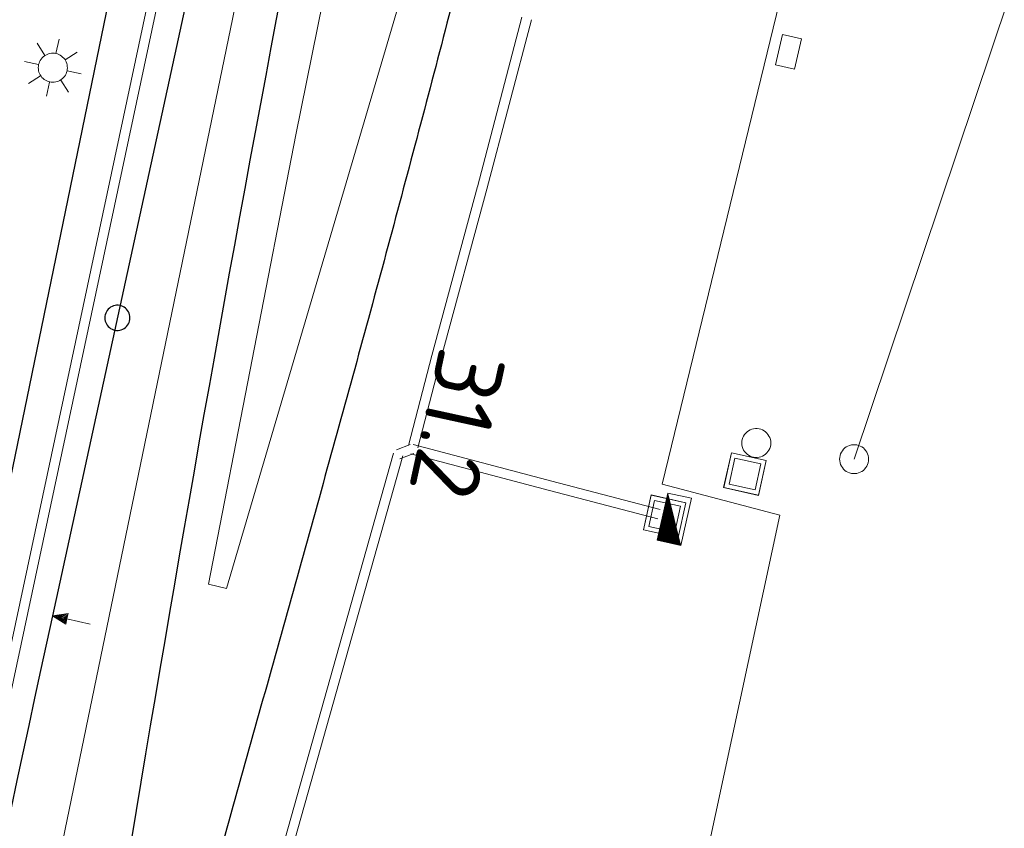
# Model space of a CAD drawing. Header units: metres. Extents: x 3425540 to 3446143, y 5432760 to 5444637.
# Tile 157 of 256: x 3435951 to 3436002, y 5440016 to 5440058. Entities that reach past the tile are written whole.
import ezdxf
from ezdxf.enums import TextEntityAlignment as Align

# ---------------------------------------------------------------- set-up
doc = ezdxf.new("R2010")
doc.units = ezdxf.units.M
for name, color, linetype, lineweight in [('B_Bestand', 9, 'Continuous', 18), ('B_Flurgrenzen', 9, 'Continuous', 18), ('B_Gleisachse', 9, 'Continuous', 25), ('B_Kilometrierung', 9, 'Continuous', 25), ('Bestand Kabeltröge', 9, 'Continuous', 18), ('Bestand_Neu_Strecke 3433', 9, 'Continuous', 18)]:
    doc.layers.add(name, color=color, linetype=linetype, lineweight=lineweight)
doc.styles.get("Standard").update_dxf_attribs({"font": 'isocpeur.ttf'})

msp = doc.modelspace()

# ---------------------------------------------------------------- hatches: boundary and pattern name
at = {"layer": 'B_Bestand'}
h = msp.add_hatch(color=256, dxfattribs=at)
h.paths.add_polyline_path([(3435984.849, 5440033.376), (3435984.319, 5440030.985), (3435985.515, 5440030.721)])
h.paths.add_polyline_path([(3435984.849, 5440033.355), (3435985.508, 5440030.727), (3435984.325, 5440030.989)], flags=16)
h = msp.add_hatch(color=256, dxfattribs=at)
h.paths.add_polyline_path([(3435984.849, 5440033.334), (3435984.331, 5440030.993), (3435985.501, 5440030.734)])
h.paths.add_polyline_path([(3435984.85, 5440033.313), (3435985.495, 5440030.74), (3435984.337, 5440030.997)], flags=16)
h = msp.add_hatch(color=256, dxfattribs=at)
h.paths.add_polyline_path([(3435984.85, 5440033.291), (3435984.343, 5440031), (3435985.488, 5440030.747)])
h.paths.add_polyline_path([(3435984.851, 5440033.185), (3435985.455, 5440030.779), (3435984.372, 5440031.019)], flags=16)
h.paths.add_polyline_path([(3435984.851, 5440033.206), (3435985.462, 5440030.773), (3435984.366, 5440031.015)], flags=16)
h.paths.add_polyline_path([(3435984.851, 5440033.228), (3435985.468, 5440030.766), (3435984.36, 5440031.011)], flags=16)
h.paths.add_polyline_path([(3435984.851, 5440033.249), (3435985.475, 5440030.76), (3435984.354, 5440031.008)], flags=16)
h.paths.add_polyline_path([(3435984.85, 5440033.27), (3435985.482, 5440030.753), (3435984.348, 5440031.004)], flags=16)
h = msp.add_hatch(color=256, dxfattribs=at)
h.paths.add_polyline_path([(3435984.852, 5440033.164), (3435984.378, 5440031.023), (3435985.448, 5440030.785)])
h.paths.add_polyline_path([(3435984.852, 5440033.143), (3435985.441, 5440030.792), (3435984.383, 5440031.026)], flags=16)
h = msp.add_hatch(color=256, dxfattribs=at)
h.paths.add_polyline_path([(3435984.852, 5440033.121), (3435984.389, 5440031.03), (3435985.435, 5440030.798)])
h.paths.add_polyline_path([(3435984.853, 5440033.1), (3435985.428, 5440030.805), (3435984.395, 5440031.034)], flags=16)
h = msp.add_hatch(color=256, dxfattribs=at)
h.paths.add_polyline_path([(3435984.854, 5440032.994), (3435984.424, 5440031.052), (3435985.395, 5440030.837)])
h.paths.add_polyline_path([(3435984.854, 5440032.973), (3435985.388, 5440030.844), (3435984.43, 5440031.056)], flags=16)
h = msp.add_hatch(color=256, dxfattribs=at)
h.paths.add_polyline_path([(3435984.855, 5440032.951), (3435984.436, 5440031.06), (3435985.382, 5440030.85)])
h.paths.add_polyline_path([(3435984.855, 5440032.93), (3435985.375, 5440030.857), (3435984.442, 5440031.063)], flags=16)
h = msp.add_hatch(color=256, dxfattribs=at)
h.paths.add_polyline_path([(3435984.855, 5440032.909), (3435984.447, 5440031.067), (3435985.368, 5440030.863)])
h.paths.add_polyline_path([(3435984.857, 5440032.802), (3435985.335, 5440030.896), (3435984.477, 5440031.086)], flags=16)
h.paths.add_polyline_path([(3435984.856, 5440032.824), (3435985.342, 5440030.889), (3435984.471, 5440031.082)], flags=16)
h.paths.add_polyline_path([(3435984.856, 5440032.845), (3435985.348, 5440030.883), (3435984.465, 5440031.078)], flags=16)
h.paths.add_polyline_path([(3435984.856, 5440032.866), (3435985.355, 5440030.876), (3435984.459, 5440031.075)], flags=16)
h.paths.add_polyline_path([(3435984.856, 5440032.888), (3435985.362, 5440030.87), (3435984.453, 5440031.071)], flags=16)
h = msp.add_hatch(color=256, dxfattribs=at)
h.paths.add_polyline_path([(3435984.857, 5440032.781), (3435984.482, 5440031.089), (3435985.328, 5440030.902)])
h.paths.add_polyline_path([(3435984.857, 5440032.76), (3435985.322, 5440030.909), (3435984.488, 5440031.093)], flags=16)
h = msp.add_hatch(color=256, dxfattribs=at)
h.paths.add_polyline_path([(3435984.858, 5440032.739), (3435984.494, 5440031.097), (3435985.315, 5440030.915)])
h.paths.add_polyline_path([(3435984.858, 5440032.718), (3435985.309, 5440030.921), (3435984.5, 5440031.1)], flags=16)
h = msp.add_hatch(color=256, dxfattribs=at)
h.paths.add_polyline_path([(3435984.859, 5440032.611), (3435984.529, 5440031.119), (3435985.275, 5440030.954)])
h.paths.add_polyline_path([(3435984.86, 5440032.59), (3435985.268, 5440030.96), (3435984.535, 5440031.123)], flags=16)
h = msp.add_hatch(color=256, dxfattribs=at)
h.paths.add_polyline_path([(3435984.86, 5440032.569), (3435984.541, 5440031.126), (3435985.262, 5440030.967)])
h.paths.add_polyline_path([(3435984.86, 5440032.548), (3435985.255, 5440030.973), (3435984.546, 5440031.13)], flags=16)
h = msp.add_hatch(color=256, dxfattribs=at)
h.paths.add_polyline_path([(3435984.861, 5440032.526), (3435984.552, 5440031.134), (3435985.249, 5440030.98)])
h.paths.add_polyline_path([(3435984.862, 5440032.42), (3435985.215, 5440031.012), (3435984.581, 5440031.152)], flags=16)
h.paths.add_polyline_path([(3435984.862, 5440032.441), (3435985.222, 5440031.006), (3435984.576, 5440031.149)], flags=16)
h.paths.add_polyline_path([(3435984.862, 5440032.463), (3435985.229, 5440030.999), (3435984.57, 5440031.145)], flags=16)
h.paths.add_polyline_path([(3435984.861, 5440032.484), (3435985.235, 5440030.993), (3435984.564, 5440031.141)], flags=16)
h.paths.add_polyline_path([(3435984.861, 5440032.505), (3435985.242, 5440030.986), (3435984.558, 5440031.138)], flags=16)
h = msp.add_hatch(color=256, dxfattribs=at)
h.paths.add_polyline_path([(3435984.862, 5440032.399), (3435984.587, 5440031.156), (3435985.208, 5440031.019)])
h.paths.add_polyline_path([(3435984.863, 5440032.378), (3435985.202, 5440031.025), (3435984.593, 5440031.16)], flags=16)
h = msp.add_hatch(color=256, dxfattribs=at)
h.paths.add_polyline_path([(3435984.863, 5440032.356), (3435984.599, 5440031.164), (3435985.195, 5440031.031)])
h.paths.add_polyline_path([(3435984.863, 5440032.335), (3435985.189, 5440031.038), (3435984.605, 5440031.167)], flags=16)
h = msp.add_hatch(color=256, dxfattribs=at)
h.paths.add_polyline_path([(3435984.865, 5440032.229), (3435984.634, 5440031.186), (3435985.155, 5440031.07)])
h.paths.add_polyline_path([(3435984.865, 5440032.208), (3435985.149, 5440031.077), (3435984.64, 5440031.19)], flags=16)
h = msp.add_hatch(color=256, dxfattribs=at)
h.paths.add_polyline_path([(3435984.865, 5440032.186), (3435984.645, 5440031.193), (3435985.142, 5440031.083)])
h.paths.add_polyline_path([(3435984.866, 5440032.165), (3435985.135, 5440031.09), (3435984.651, 5440031.197)], flags=16)
h = msp.add_hatch(color=256, dxfattribs=at)
h.paths.add_polyline_path([(3435984.866, 5440032.144), (3435984.657, 5440031.201), (3435985.129, 5440031.096)])
h.paths.add_polyline_path([(3435984.867, 5440032.037), (3435985.095, 5440031.129), (3435984.686, 5440031.219)], flags=16)
h.paths.add_polyline_path([(3435984.867, 5440032.059), (3435985.102, 5440031.122), (3435984.68, 5440031.216)], flags=16)
h.paths.add_polyline_path([(3435984.867, 5440032.08), (3435985.109, 5440031.116), (3435984.675, 5440031.212)], flags=16)
h.paths.add_polyline_path([(3435984.867, 5440032.101), (3435985.115, 5440031.109), (3435984.669, 5440031.208)], flags=16)
h.paths.add_polyline_path([(3435984.866, 5440032.123), (3435985.122, 5440031.103), (3435984.663, 5440031.204)], flags=16)
h = msp.add_hatch(color=256, dxfattribs=at)
h.paths.add_polyline_path([(3435984.868, 5440032.016), (3435984.692, 5440031.223), (3435985.089, 5440031.135)])
h.paths.add_polyline_path([(3435984.868, 5440031.995), (3435985.082, 5440031.142), (3435984.698, 5440031.227)], flags=16)
h = msp.add_hatch(color=256, dxfattribs=at)
h.paths.add_polyline_path([(3435984.868, 5440031.974), (3435984.704, 5440031.23), (3435985.076, 5440031.148)])
h.paths.add_polyline_path([(3435984.869, 5440031.952), (3435985.069, 5440031.155), (3435984.71, 5440031.234)], flags=16)
h = msp.add_hatch(color=256, dxfattribs=at)
h.paths.add_polyline_path([(3435984.87, 5440031.846), (3435984.739, 5440031.253), (3435985.035, 5440031.187)])
h.paths.add_polyline_path([(3435984.87, 5440031.825), (3435985.029, 5440031.193), (3435984.744, 5440031.256)], flags=16)
h = msp.add_hatch(color=256, dxfattribs=at)
h.paths.add_polyline_path([(3435984.871, 5440031.804), (3435984.75, 5440031.26), (3435985.022, 5440031.2)])
h.paths.add_polyline_path([(3435984.871, 5440031.783), (3435985.016, 5440031.206), (3435984.756, 5440031.264)], flags=16)
h = msp.add_hatch(color=256, dxfattribs=at)
h.paths.add_polyline_path([(3435984.871, 5440031.761), (3435984.762, 5440031.268), (3435985.009, 5440031.213)])
h.paths.add_polyline_path([(3435984.873, 5440031.655), (3435984.975, 5440031.245), (3435984.791, 5440031.286)], flags=16)
h.paths.add_polyline_path([(3435984.872, 5440031.676), (3435984.982, 5440031.239), (3435984.785, 5440031.282)], flags=16)
h.paths.add_polyline_path([(3435984.872, 5440031.698), (3435984.989, 5440031.232), (3435984.779, 5440031.279)], flags=16)
h.paths.add_polyline_path([(3435984.872, 5440031.719), (3435984.996, 5440031.226), (3435984.774, 5440031.275)], flags=16)
h.paths.add_polyline_path([(3435984.872, 5440031.74), (3435985.002, 5440031.219), (3435984.768, 5440031.271)], flags=16)
h = msp.add_hatch(color=256, dxfattribs=at)
h.paths.add_polyline_path([(3435984.873, 5440031.634), (3435984.797, 5440031.29), (3435984.969, 5440031.252)])
h.paths.add_polyline_path([(3435984.873, 5440031.613), (3435984.962, 5440031.258), (3435984.803, 5440031.293)], flags=16)
h = msp.add_hatch(color=256, dxfattribs=at)
h.paths.add_polyline_path([(3435984.874, 5440031.591), (3435984.809, 5440031.297), (3435984.956, 5440031.265)])
h.paths.add_polyline_path([(3435984.874, 5440031.57), (3435984.949, 5440031.271), (3435984.814, 5440031.301)], flags=16)
h = msp.add_hatch(color=256, dxfattribs=at)
h.paths.add_polyline_path([(3435984.875, 5440031.485), (3435984.838, 5440031.316), (3435984.922, 5440031.297)])
h.paths.add_polyline_path([(3435984.875, 5440031.464), (3435984.916, 5440031.304), (3435984.843, 5440031.319)], flags=16)
h = msp.add_hatch(color=256, dxfattribs=at)
h.paths.add_polyline_path([(3435984.876, 5440031.443), (3435984.849, 5440031.323), (3435984.909, 5440031.31)])
h.paths.add_polyline_path([(3435984.876, 5440031.421), (3435984.902, 5440031.316), (3435984.855, 5440031.327)], flags=16)
h = msp.add_hatch(color=256, dxfattribs=at)
h.paths.add_polyline_path([(3435984.876, 5440031.4), (3435984.861, 5440031.331), (3435984.896, 5440031.323)])
h.paths.add_polyline_path([(3435984.877, 5440031.379), (3435984.889, 5440031.329), (3435984.867, 5440031.334)], flags=16)

# ---------------------------------------------------------------- linework, layer by layer
for p, q in [((3435953.274, 5440056.118), (3435953.435, 5440056.844)), ((3435952.707, 5440056.013), (3435952.314, 5440056.645)), ((3435953.756, 5440055.781), (3435954.378, 5440056.188)), ((3435952.373, 5440055.543), (3435951.646, 5440055.703)), ((3435952.475, 5440054.964), (3435951.855, 5440054.568)), ((3435953.86, 5440055.214), (3435954.576, 5440055.056)), ((3435952.945, 5440054.63), (3435952.787, 5440053.915)), ((3435953.524, 5440054.732), (3435953.919, 5440054.112)), ((3435987.733, 5440033.7), (3435988.131, 5440035.499)), ((3435987.737, 5440033.699), (3435988.135, 5440035.498)), ((3435987.741, 5440033.698), (3435988.139, 5440035.497)), ((3435988.131, 5440035.499), (3435989.931, 5440035.1)), ((3435988.131, 5440035.495), (3435989.93, 5440035.097)), ((3435988.012, 5440033.878), (3435988.309, 5440035.22)), ((3435988.13, 5440035.491), (3435989.929, 5440035.093)), ((3435988.309, 5440035.22), (3435989.651, 5440034.922)), ((3435989.923, 5440035.102), (3435989.525, 5440033.303)), ((3435989.927, 5440035.101), (3435989.528, 5440033.302)), ((3435989.931, 5440035.1), (3435989.532, 5440033.301)), ((3435989.651, 5440034.922), (3435989.354, 5440033.581)), ((3435989.532, 5440033.301), (3435987.733, 5440033.7)), ((3435989.533, 5440033.305), (3435987.734, 5440033.703)), ((3435989.534, 5440033.309), (3435987.735, 5440033.707)), ((3435989.354, 5440033.581), (3435988.012, 5440033.878)), ((3435983.589, 5440031.52), (3435983.987, 5440033.319)), ((3435983.593, 5440031.519), (3435983.991, 5440033.318)), ((3435983.597, 5440031.518), (3435983.995, 5440033.317)), ((3435983.868, 5440031.698), (3435984.165, 5440033.04)), ((3435983.986, 5440033.311), (3435985.785, 5440032.913)), ((3435983.987, 5440033.319), (3435985.787, 5440032.92)), ((3435983.987, 5440033.315), (3435985.786, 5440032.917)), ((3435984.165, 5440033.04), (3435985.507, 5440032.742)), ((3435984.848, 5440033.419), (3435984.308, 5440030.978)), ((3435986.069, 5440033.149), (3435984.848, 5440033.419)), ((3435985.528, 5440030.708), (3435986.069, 5440033.149)), ((3435985.507, 5440032.742), (3435985.21, 5440031.401)), ((3435985.779, 5440032.922), (3435985.381, 5440031.123)), ((3435985.783, 5440032.921), (3435985.384, 5440031.122)), ((3435985.787, 5440032.92), (3435985.388, 5440031.121)), ((3435985.388, 5440031.121), (3435983.589, 5440031.52)), ((3435985.389, 5440031.125), (3435983.59, 5440031.523)), ((3435985.39, 5440031.129), (3435983.591, 5440031.527)), ((3435985.21, 5440031.401), (3435983.868, 5440031.698)), ((3435984.308, 5440030.978), (3435985.528, 5440030.708))]:
    msp.add_line(p, q, dxfattribs=at)
for points in [[(3435947.541, 5440017.665), (3435949.715, 5440017.382), (3435960.144, 5440066.369), (3435970.621, 5440115.377)], [(3435947.606, 5440018.161), (3435949.322, 5440017.937), (3435960.644, 5440071.119), (3435960.644, 5440071.1), (3435970.132, 5440115.482)], [(3435977.628, 5440113.345), (3435972.389, 5440089.264), (3435972.885, 5440087.626), (3435965.65, 5440051.92), (3435961.145, 5440028.718), (3435962.082, 5440028.489), (3435972.09, 5440062.471), (3435976.078, 5440077.619), (3435980.067, 5440092.768), (3435983.377, 5440105.559)], [(3435991.754, 5440056.861), (3435991.394, 5440055.302), (3435990.412, 5440055.528), (3435990.772, 5440057.087), (3435991.754, 5440056.861)], [(3435952.953, 5440054.644), (3435953.031, 5440054.631), (3435953.109, 5440054.626), (3435953.188, 5440054.629), (3435953.265, 5440054.641), (3435953.341, 5440054.661), (3435953.415, 5440054.688), (3435953.485, 5440054.723), (3435953.551, 5440054.766), (3435953.613, 5440054.814), (3435953.669, 5440054.87), (3435953.719, 5440054.93), (3435953.762, 5440054.996), (3435953.798, 5440055.065), (3435953.827, 5440055.138), (3435953.848, 5440055.214), (3435953.861, 5440055.291), (3435953.865, 5440055.37), (3435953.862, 5440055.448), (3435953.85, 5440055.526), (3435953.831, 5440055.602), (3435953.803, 5440055.676), (3435953.768, 5440055.746), (3435953.726, 5440055.812), (3435953.677, 5440055.873), (3435953.622, 5440055.929), (3435953.561, 5440055.979), (3435953.496, 5440056.023), (3435953.426, 5440056.059), (3435953.353, 5440056.087), (3435953.277, 5440056.108), (3435953.2, 5440056.121), (3435953.121, 5440056.126), (3435953.043, 5440056.123), (3435952.965, 5440056.111), (3435952.889, 5440056.091), (3435952.816, 5440056.064), (3435952.746, 5440056.029), (3435952.679, 5440055.987), (3435952.618, 5440055.937), (3435952.562, 5440055.882), (3435952.512, 5440055.822), (3435952.469, 5440055.756), (3435952.433, 5440055.687), (3435952.404, 5440055.614), (3435952.383, 5440055.538), (3435952.37, 5440055.46), (3435952.365, 5440055.382), (3435952.369, 5440055.304), (3435952.38, 5440055.226), (3435952.4, 5440055.15), (3435952.428, 5440055.076), (3435952.463, 5440055.006), (3435952.505, 5440054.94), (3435952.554, 5440054.879), (3435952.609, 5440054.823), (3435952.67, 5440054.773), (3435952.735, 5440054.729), (3435952.805, 5440054.693), (3435952.878, 5440054.665), (3435952.953, 5440054.644)], [(3435955.049, 5440026.658), (3435953.842, 5440026.921), (3435953.902, 5440027.197), (3435953.096, 5440027.083), (3435953.781, 5440026.644), (3435953.842, 5440026.921)], [(3435953.756, 5440026.714), (3435953.85, 5440027.144), (3435953.188, 5440027.063), (3435953.756, 5440026.714)], [(3435953.731, 5440026.784), (3435953.798, 5440027.091), (3435953.28, 5440027.043), (3435953.731, 5440026.784)], [(3435953.706, 5440026.853), (3435953.746, 5440027.038), (3435953.372, 5440027.023), (3435953.706, 5440026.853)], [(3435953.679, 5440026.916), (3435953.696, 5440026.993), (3435953.465, 5440027.003), (3435953.679, 5440026.916)]]:
    msp.add_lwpolyline(points, dxfattribs=at)
for points in [[(3435984.849, 5440033.376), (3435984.319, 5440030.985), (3435985.515, 5440030.721)], [(3435984.849, 5440033.355), (3435985.508, 5440030.727), (3435984.325, 5440030.989)], [(3435984.849, 5440033.334), (3435984.331, 5440030.993), (3435985.501, 5440030.734)], [(3435984.85, 5440033.313), (3435985.495, 5440030.74), (3435984.337, 5440030.997)], [(3435984.85, 5440033.291), (3435984.343, 5440031), (3435985.488, 5440030.747)], [(3435984.85, 5440033.27), (3435985.482, 5440030.753), (3435984.348, 5440031.004)], [(3435984.851, 5440033.249), (3435985.475, 5440030.76), (3435984.354, 5440031.008)], [(3435984.851, 5440033.228), (3435985.468, 5440030.766), (3435984.36, 5440031.011)], [(3435984.851, 5440033.206), (3435985.462, 5440030.773), (3435984.366, 5440031.015)], [(3435984.851, 5440033.185), (3435985.455, 5440030.779), (3435984.372, 5440031.019)], [(3435984.852, 5440033.164), (3435984.378, 5440031.023), (3435985.448, 5440030.785)], [(3435984.852, 5440033.143), (3435985.441, 5440030.792), (3435984.383, 5440031.026)], [(3435984.852, 5440033.121), (3435984.389, 5440031.03), (3435985.435, 5440030.798)], [(3435984.853, 5440033.1), (3435985.428, 5440030.805), (3435984.395, 5440031.034)], [(3435984.854, 5440032.994), (3435984.424, 5440031.052), (3435985.395, 5440030.837)], [(3435984.854, 5440032.973), (3435985.388, 5440030.844), (3435984.43, 5440031.056)], [(3435984.855, 5440032.951), (3435984.436, 5440031.06), (3435985.382, 5440030.85)], [(3435984.855, 5440032.93), (3435985.375, 5440030.857), (3435984.442, 5440031.063)], [(3435984.855, 5440032.909), (3435984.447, 5440031.067), (3435985.368, 5440030.863)], [(3435984.856, 5440032.888), (3435985.362, 5440030.87), (3435984.453, 5440031.071)], [(3435984.856, 5440032.866), (3435985.355, 5440030.876), (3435984.459, 5440031.075)], [(3435984.856, 5440032.845), (3435985.348, 5440030.883), (3435984.465, 5440031.078)], [(3435984.856, 5440032.824), (3435985.342, 5440030.889), (3435984.471, 5440031.082)], [(3435984.857, 5440032.802), (3435985.335, 5440030.896), (3435984.477, 5440031.086)], [(3435984.857, 5440032.781), (3435984.482, 5440031.089), (3435985.328, 5440030.902)], [(3435984.857, 5440032.76), (3435985.322, 5440030.909), (3435984.488, 5440031.093)], [(3435984.858, 5440032.739), (3435984.494, 5440031.097), (3435985.315, 5440030.915)], [(3435984.858, 5440032.718), (3435985.309, 5440030.921), (3435984.5, 5440031.1)], [(3435984.859, 5440032.611), (3435984.529, 5440031.119), (3435985.275, 5440030.954)], [(3435984.86, 5440032.59), (3435985.268, 5440030.96), (3435984.535, 5440031.123)], [(3435984.86, 5440032.569), (3435984.541, 5440031.126), (3435985.262, 5440030.967)], [(3435984.86, 5440032.548), (3435985.255, 5440030.973), (3435984.546, 5440031.13)], [(3435984.861, 5440032.526), (3435984.552, 5440031.134), (3435985.249, 5440030.98)], [(3435984.861, 5440032.505), (3435985.242, 5440030.986), (3435984.558, 5440031.138)], [(3435984.861, 5440032.484), (3435985.235, 5440030.993), (3435984.564, 5440031.141)], [(3435984.862, 5440032.463), (3435985.229, 5440030.999), (3435984.57, 5440031.145)], [(3435984.862, 5440032.441), (3435985.222, 5440031.006), (3435984.576, 5440031.149)], [(3435984.862, 5440032.42), (3435985.215, 5440031.012), (3435984.581, 5440031.152)], [(3435984.862, 5440032.399), (3435984.587, 5440031.156), (3435985.208, 5440031.019)], [(3435984.863, 5440032.378), (3435985.202, 5440031.025), (3435984.593, 5440031.16)], [(3435984.863, 5440032.356), (3435984.599, 5440031.164), (3435985.195, 5440031.031)], [(3435984.863, 5440032.335), (3435985.189, 5440031.038), (3435984.605, 5440031.167)], [(3435984.865, 5440032.229), (3435984.634, 5440031.186), (3435985.155, 5440031.07)], [(3435984.865, 5440032.208), (3435985.149, 5440031.077), (3435984.64, 5440031.19)], [(3435984.865, 5440032.186), (3435984.645, 5440031.193), (3435985.142, 5440031.083)], [(3435984.866, 5440032.165), (3435985.135, 5440031.09), (3435984.651, 5440031.197)], [(3435984.866, 5440032.144), (3435984.657, 5440031.201), (3435985.129, 5440031.096)], [(3435984.866, 5440032.123), (3435985.122, 5440031.103), (3435984.663, 5440031.204)], [(3435984.867, 5440032.101), (3435985.115, 5440031.109), (3435984.669, 5440031.208)], [(3435984.867, 5440032.08), (3435985.109, 5440031.116), (3435984.675, 5440031.212)], [(3435984.867, 5440032.059), (3435985.102, 5440031.122), (3435984.68, 5440031.216)], [(3435984.867, 5440032.037), (3435985.095, 5440031.129), (3435984.686, 5440031.219)], [(3435984.868, 5440032.016), (3435984.692, 5440031.223), (3435985.089, 5440031.135)], [(3435984.868, 5440031.995), (3435985.082, 5440031.142), (3435984.698, 5440031.227)], [(3435984.868, 5440031.974), (3435984.704, 5440031.23), (3435985.076, 5440031.148)], [(3435984.869, 5440031.952), (3435985.069, 5440031.155), (3435984.71, 5440031.234)], [(3435984.87, 5440031.846), (3435984.739, 5440031.253), (3435985.035, 5440031.187)], [(3435984.87, 5440031.825), (3435985.029, 5440031.193), (3435984.744, 5440031.256)], [(3435984.871, 5440031.804), (3435984.75, 5440031.26), (3435985.022, 5440031.2)], [(3435984.871, 5440031.783), (3435985.016, 5440031.206), (3435984.756, 5440031.264)], [(3435984.871, 5440031.761), (3435984.762, 5440031.268), (3435985.009, 5440031.213)], [(3435984.872, 5440031.74), (3435985.002, 5440031.219), (3435984.768, 5440031.271)], [(3435984.872, 5440031.719), (3435984.996, 5440031.226), (3435984.774, 5440031.275)], [(3435984.872, 5440031.698), (3435984.989, 5440031.232), (3435984.779, 5440031.279)], [(3435984.872, 5440031.676), (3435984.982, 5440031.239), (3435984.785, 5440031.282)], [(3435984.873, 5440031.655), (3435984.975, 5440031.245), (3435984.791, 5440031.286)], [(3435984.873, 5440031.634), (3435984.797, 5440031.29), (3435984.969, 5440031.252)], [(3435984.873, 5440031.613), (3435984.962, 5440031.258), (3435984.803, 5440031.293)], [(3435984.874, 5440031.591), (3435984.809, 5440031.297), (3435984.956, 5440031.265)], [(3435984.874, 5440031.57), (3435984.949, 5440031.271), (3435984.814, 5440031.301)], [(3435984.875, 5440031.485), (3435984.838, 5440031.316), (3435984.922, 5440031.297)], [(3435984.875, 5440031.464), (3435984.916, 5440031.304), (3435984.843, 5440031.319)], [(3435984.876, 5440031.443), (3435984.849, 5440031.323), (3435984.909, 5440031.31)], [(3435984.876, 5440031.421), (3435984.902, 5440031.316), (3435984.855, 5440031.327)], [(3435984.876, 5440031.4), (3435984.861, 5440031.331), (3435984.896, 5440031.323)], [(3435984.877, 5440031.379), (3435984.889, 5440031.329), (3435984.867, 5440031.334)]]:
    msp.add_lwpolyline(points, close=True, dxfattribs=at)
for points, knots in [([(3435979.664, 5439954.64), (3435980.099, 5439954.133), (3435980.533, 5439953.626), (3435980.968, 5439953.119), (3435981.674, 5439952.296), (3435983.208, 5439952.194), (3435984.18, 5439952.598), (3435985.113, 5439952.986), (3435986.144, 5439953.637), (3435986.545, 5439954.639), (3435987.66, 5439957.43), (3435988.165, 5439960.212), (3435988.668, 5439963.069), (3435989.164, 5439965.886), (3435989.43, 5439968.731), (3435990.015, 5439971.531), (3435990.706, 5439974.84), (3435991.557, 5439978.108), (3435992.813, 5439981.261), (3435993.775, 5439983.675), (3435994.877, 5439986), (3435995.968, 5439988.341), (3435999.348, 5439995.592), (3436003.513, 5440002.473), (3436006.781, 5440009.776), (3436009.279, 5440015.361), (3436008.848, 5440021.843), (3436010.658, 5440027.719), (3436011.667, 5440030.993), (3436012.613, 5440034.354), (3436014.896, 5440037.028), (3436019.574, 5440042.508), (3436025.631, 5440046.002), (3436030.598, 5440050.909), (3436031.346, 5440051.649), (3436032.09, 5440052.372), (3436032.764, 5440053.207), (3436033.592, 5440054.234), (3436034.276, 5440055.379), (3436034.576, 5440056.638), (3436038.384, 5440072.62), (3436042.051, 5440088.609), (3436045.722, 5440104.617), (3436049.03, 5440119.044), (3436052.285, 5440133.477), (3436055.534, 5440147.909), (3436055.814, 5440149.153), (3436056.312, 5440150.471), (3436055.511, 5440151.734), (3436054.876, 5440152.734), (3436053.924, 5440153.45), (3436053.074, 5440153.531), (3436052.45, 5440153.591), (3436051.68, 5440153.123), (3436051.143, 5440152.432), (3436050.255, 5440151.29), (3436050.152, 5440150.158), (3436049.995, 5440148.944), (3436049.609, 5440145.952), (3436049.223, 5440142.959), (3436048.837, 5440139.966)], [0, 0, 0, 0, 0.008363, 0.008363, 0.008363, 0.021947, 0.021947, 0.021947, 0.034987, 0.034987, 0.034987, 0.071277, 0.071277, 0.071277, 0.107045, 0.107045, 0.107045, 0.149309, 0.149309, 0.149309, 0.181665, 0.181665, 0.181665, 0.281885, 0.281885, 0.281885, 0.358515, 0.358515, 0.358515, 0.401212, 0.401212, 0.401212, 0.4887, 0.4887, 0.4887, 0.501882, 0.501882, 0.501882, 0.518079, 0.518079, 0.518079, 0.723698, 0.723698, 0.723698, 0.909001, 0.909001, 0.909001, 0.924968, 0.924968, 0.924968, 0.937608, 0.937608, 0.937608, 0.946883, 0.946883, 0.946883, 0.962212, 0.962212, 0.962212, 1, 1, 1, 1]), ([(3436005.172, 5439948.167), (3436000.945, 5439949.022), (3435996.719, 5439949.877), (3435992.492, 5439950.732), (3435991.481, 5439950.937), (3435990.603, 5439951.829), (3435990.236, 5439952.85), (3435989.772, 5439954.142), (3435989.891, 5439955.474), (3435990.077, 5439956.761), (3435990.651, 5439960.731), (3435991.181, 5439964.716), (3435992.143, 5439968.658), (3435993.169, 5439972.861), (3435994.254, 5439976.966), (3435995.728, 5439981.022), (3435996.644, 5439983.544), (3435997.724, 5439985.97), (3435998.941, 5439988.35), (3436001.018, 5439992.411), (3436003.62, 5439996.149), (3436005.738, 5440000.193), (3436007.348, 5440003.268), (3436008.768, 5440006.424), (3436009.94, 5440009.687), (3436011.432, 5440013.842), (3436011.65, 5440018.33), (3436012.918, 5440022.565), (3436014.227, 5440026.935), (3436015.68, 5440031.196), (3436018.172, 5440035.152), (3436020.191, 5440038.358), (3436022.776, 5440040.868), (3436025.518, 5440043.409), (3436027.204, 5440044.971), (3436028.808, 5440046.303), (3436030.812, 5440047.666), (3436031.332, 5440048.02), (3436031.87, 5440048.307), (3436032.402, 5440048.429), (3436032.774, 5440048.515), (3436033.168, 5440048.299), (3436033.537, 5440047.944), (3436033.96, 5440047.537), (3436034.078, 5440047.123), (3436034.114, 5440046.652), (3436034.416, 5440042.679), (3436033.77, 5440038.676), (3436034.126, 5440034.72), (3436034.551, 5440029.991), (3436034.637, 5440025.166), (3436035.792, 5440020.554), (3436042.377, 5439994.271), (3436048.961, 5439967.988), (3436055.546, 5439941.704)], [0, 0, 0, 0, 0.055397, 0.055397, 0.055397, 0.068647, 0.068647, 0.068647, 0.085409, 0.085409, 0.085409, 0.137115, 0.137115, 0.137115, 0.19224, 0.19224, 0.19224, 0.226503, 0.226503, 0.226503, 0.284974, 0.284974, 0.284974, 0.329433, 0.329433, 0.329433, 0.386033, 0.386033, 0.386033, 0.444439, 0.444439, 0.444439, 0.491763, 0.491763, 0.491763, 0.520853, 0.520853, 0.520853, 0.528405, 0.528405, 0.528405, 0.53369, 0.53369, 0.53369, 0.539749, 0.539749, 0.539749, 0.590843, 0.590843, 0.590843, 0.651922, 0.651922, 0.651922, 1, 1, 1, 1])]:
    msp.add_open_spline(points, degree=3, knots=knots, dxfattribs=at)
for points in [[(3435984.848, 5440033.419), (3435984.308, 5440030.978), (3435985.528, 5440030.708)], [(3435984.848, 5440033.398), (3435984.314, 5440030.982), (3435985.521, 5440030.714)], [(3435984.853, 5440033.079), (3435984.401, 5440031.037), (3435985.422, 5440030.811)], [(3435984.853, 5440033.058), (3435984.407, 5440031.041), (3435985.415, 5440030.818)], [(3435984.854, 5440033.036), (3435984.413, 5440031.045), (3435985.408, 5440030.824)], [(3435984.854, 5440033.015), (3435984.418, 5440031.049), (3435985.402, 5440030.831)], [(3435984.858, 5440032.696), (3435984.506, 5440031.104), (3435985.302, 5440030.928)], [(3435984.859, 5440032.675), (3435984.512, 5440031.108), (3435985.295, 5440030.934)], [(3435984.859, 5440032.654), (3435984.517, 5440031.112), (3435985.288, 5440030.941)], [(3435984.859, 5440032.633), (3435984.523, 5440031.115), (3435985.282, 5440030.947)], [(3435984.864, 5440032.314), (3435984.611, 5440031.171), (3435985.182, 5440031.044)], [(3435984.864, 5440032.293), (3435984.616, 5440031.175), (3435985.175, 5440031.051)], [(3435984.864, 5440032.271), (3435984.622, 5440031.178), (3435985.169, 5440031.057)], [(3435984.864, 5440032.25), (3435984.628, 5440031.182), (3435985.162, 5440031.064)], [(3435984.869, 5440031.931), (3435984.715, 5440031.238), (3435985.062, 5440031.161)], [(3435984.869, 5440031.91), (3435984.721, 5440031.242), (3435985.055, 5440031.168)], [(3435984.869, 5440031.889), (3435984.727, 5440031.245), (3435985.049, 5440031.174)], [(3435984.87, 5440031.868), (3435984.733, 5440031.249), (3435985.042, 5440031.18)], [(3435984.874, 5440031.549), (3435984.82, 5440031.305), (3435984.942, 5440031.278)], [(3435984.875, 5440031.528), (3435984.826, 5440031.308), (3435984.936, 5440031.284)], [(3435984.875, 5440031.506), (3435984.832, 5440031.312), (3435984.929, 5440031.291)], [(3435984.877, 5440031.358), (3435984.873, 5440031.338), (3435984.882, 5440031.336)]]:
    msp.add_solid(points, dxfattribs=at)
at = {"layer": 'B_Flurgrenzen'}
msp.add_line((3436003.835, 5440063.089), (3435994.466, 5440035.168), dxfattribs=at)
for points in [[(3435990.167, 5440036.001), (3435990.161, 5440036.095), (3435990.143, 5440036.184), (3435990.114, 5440036.279), (3435990.073, 5440036.361), (3435990.019, 5440036.438), (3435989.96, 5440036.515), (3435989.895, 5440036.58), (3435989.819, 5440036.633), (3435989.736, 5440036.68), (3435989.647, 5440036.71), (3435989.559, 5440036.733), (3435989.464, 5440036.745), (3435989.37, 5440036.745), (3435989.275, 5440036.733), (3435989.187, 5440036.71), (3435989.098, 5440036.68), (3435989.015, 5440036.633), (3435988.939, 5440036.58), (3435988.874, 5440036.515), (3435988.815, 5440036.438), (3435988.761, 5440036.361), (3435988.72, 5440036.279), (3435988.691, 5440036.184), (3435988.673, 5440036.095), (3435988.667, 5440036.001), (3435988.673, 5440035.907), (3435988.691, 5440035.818), (3435988.72, 5440035.723), (3435988.761, 5440035.641), (3435988.815, 5440035.564), (3435988.874, 5440035.487), (3435988.939, 5440035.422), (3435989.015, 5440035.369), (3435989.098, 5440035.322), (3435989.187, 5440035.292), (3435989.275, 5440035.269), (3435989.37, 5440035.257), (3435989.464, 5440035.257), (3435989.559, 5440035.269), (3435989.647, 5440035.292), (3435989.736, 5440035.322), (3435989.819, 5440035.369), (3435989.895, 5440035.422), (3435989.96, 5440035.487), (3435990.019, 5440035.564), (3435990.073, 5440035.641), (3435990.114, 5440035.723), (3435990.143, 5440035.818), (3435990.161, 5440035.907), (3435990.167, 5440036.001)], [(3435995.216, 5440035.168), (3435995.21, 5440035.262), (3435995.192, 5440035.351), (3435995.163, 5440035.446), (3435995.122, 5440035.528), (3435995.068, 5440035.605), (3435995.009, 5440035.682), (3435994.944, 5440035.747), (3435994.868, 5440035.8), (3435994.785, 5440035.847), (3435994.696, 5440035.877), (3435994.608, 5440035.9), (3435994.513, 5440035.912), (3435994.419, 5440035.912), (3435994.324, 5440035.9), (3435994.236, 5440035.877), (3435994.147, 5440035.847), (3435994.064, 5440035.8), (3435993.988, 5440035.747), (3435993.923, 5440035.682), (3435993.864, 5440035.605), (3435993.81, 5440035.528), (3435993.769, 5440035.446), (3435993.74, 5440035.351), (3435993.722, 5440035.262), (3435993.716, 5440035.168), (3435993.722, 5440035.074), (3435993.74, 5440034.985), (3435993.769, 5440034.89), (3435993.81, 5440034.808), (3435993.864, 5440034.731), (3435993.923, 5440034.654), (3435993.988, 5440034.589), (3435994.064, 5440034.536), (3435994.147, 5440034.489), (3435994.236, 5440034.459), (3435994.324, 5440034.436), (3435994.419, 5440034.424), (3435994.513, 5440034.424), (3435994.608, 5440034.436), (3435994.696, 5440034.459), (3435994.785, 5440034.489), (3435994.868, 5440034.536), (3435994.944, 5440034.589), (3435995.009, 5440034.654), (3435995.068, 5440034.731), (3435995.122, 5440034.808), (3435995.163, 5440034.89), (3435995.192, 5440034.985), (3435995.21, 5440035.074), (3435995.216, 5440035.168)]]:
    msp.add_lwpolyline(points, dxfattribs=at)
at = {"layer": 'B_Gleisachse'}
msp.add_line((3435997.56, 5440231.156), (3435953.097, 5440027.084), dxfattribs=at)
for centre, radius, start, end in [((3437776.485, 5439716.163), 1843.782, 167.707433, 170.654808), ((3438005.996, 5439579.815), 2101.058, 167.708933, 170.238092)]:
    msp.add_arc(centre, radius, start, end, dxfattribs=at)
msp.add_open_spline([(3435975.626, 5440066.261), (3435975.219, 5440064.645), (3435974.812, 5440063.029), (3435974.405, 5440061.412), (3435973.403, 5440057.432), (3435972.358, 5440053.463), (3435971.301, 5440049.497), (3435970.244, 5440045.531), (3435969.174, 5440041.569), (3435968.082, 5440037.613), (3435966.99, 5440033.657), (3435965.898, 5440029.701), (3435964.791, 5440025.749), (3435963.684, 5440021.797), (3435962.577, 5440017.845), (3435961.467, 5440013.894), (3435961.016, 5440012.29), (3435960.566, 5440010.685), (3435960.115, 5440009.08)], degree=3, knots=[0, 0, 0, 0, 0.084395, 0.084395, 0.084395, 0.292205, 0.292205, 0.292205, 0.500007, 0.500007, 0.500007, 0.707806, 0.707806, 0.707806, 0.915607, 0.915607, 0.915607, 1, 1, 1, 1], dxfattribs=at)
at = {"layer": 'B_Kilometrierung'}
for points in [[(3435947.574, 5440017.914), (3435962.323, 5440089.531), (3435956.703, 5440091.494), (3435960.887, 5440111.467)], [(3435957.097, 5440042.464), (3435957.092, 5440042.546), (3435957.077, 5440042.628), (3435957.051, 5440042.705), (3435957.015, 5440042.776), (3435956.974, 5440042.848), (3435956.923, 5440042.909), (3435956.862, 5440042.966), (3435956.795, 5440043.012), (3435956.723, 5440043.053), (3435956.647, 5440043.083), (3435956.57, 5440043.104), (3435956.488, 5440043.114), (3435956.406, 5440043.114), (3435956.324, 5440043.104), (3435956.247, 5440043.083), (3435956.171, 5440043.053), (3435956.099, 5440043.012), (3435956.032, 5440042.966), (3435955.971, 5440042.909), (3435955.92, 5440042.848), (3435955.879, 5440042.776), (3435955.843, 5440042.705), (3435955.817, 5440042.628), (3435955.802, 5440042.546), (3435955.797, 5440042.464), (3435955.802, 5440042.382), (3435955.817, 5440042.3), (3435955.843, 5440042.223), (3435955.879, 5440042.152), (3435955.92, 5440042.08), (3435955.971, 5440042.019), (3435956.032, 5440041.962), (3435956.099, 5440041.916), (3435956.171, 5440041.875), (3435956.247, 5440041.845), (3435956.324, 5440041.824), (3435956.406, 5440041.814), (3435956.488, 5440041.814), (3435956.57, 5440041.824), (3435956.647, 5440041.845), (3435956.723, 5440041.875), (3435956.795, 5440041.916), (3435956.862, 5440041.962), (3435956.923, 5440042.019), (3435956.974, 5440042.08), (3435957.015, 5440042.152), (3435957.051, 5440042.223), (3435957.077, 5440042.3), (3435957.092, 5440042.382), (3435957.097, 5440042.464)]]:
    msp.add_lwpolyline(points, dxfattribs=at)
at = {"layer": 'Bestand Kabeltröge'}
for p, q in [((3435977.326, 5440057.983), (3435975.031, 5440049.237)), ((3435977.81, 5440057.857), (3435975.515, 5440049.111)), ((3435975.032, 5440049.239), (3435972.672, 5440040.523)), ((3435975.514, 5440049.109), (3435973.154, 5440040.393)), ((3435972.671, 5440040.521), (3435971.462, 5440035.872)), ((3435973.155, 5440040.395), (3435971.946, 5440035.746)), ((3435971.559, 5440035.919), (3435970.842, 5440035.644)), ((3435978.87, 5440034.035), (3435971.713, 5440035.928)), ((3435970.691, 5440035.479), (3435964.887, 5440014.852)), ((3435971.173, 5440035.343), (3435965.369, 5440014.716)), ((3435971.739, 5440035.453), (3435971.022, 5440035.178)), ((3435978.742, 5440033.551), (3435971.585, 5440035.444)), ((3435984.462, 5440032.568), (3435978.869, 5440034.035)), ((3435984.336, 5440032.084), (3435978.743, 5440033.551))]:
    msp.add_line(p, q, dxfattribs=at)
at = {"layer": 'Bestand_Neu_Strecke 3433'}
for p, q in [((3435952.334, 5440009.233), (3435973.076, 5440109.706)), ((3435990.616, 5440058.77), (3435984.557, 5440033.879)), ((3435990.637, 5440032.273), (3435984.557, 5440033.879)), ((3435978.574, 5439976.173), (3435990.637, 5440032.273))]:
    msp.add_line(p, q, dxfattribs=at)

# ---------------------------------------------------------------- texts
at = {"layer": 'B_Kilometrierung'}
msp.add_text('31.2', height=3.499, rotation=257.7082, dxfattribs=at).set_placement((3435973.999, 5440036.979), align=Align.MIDDLE)

doc.saveas('drawing.dxf')
